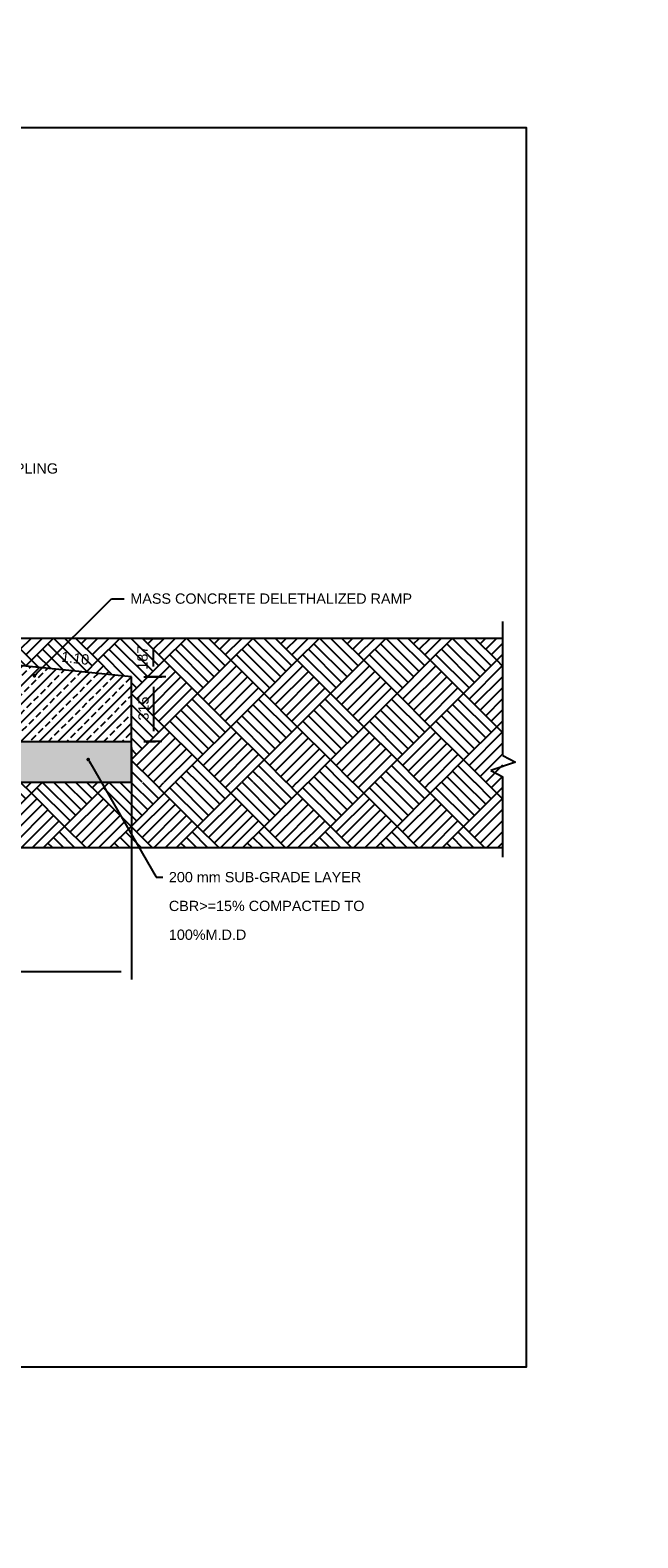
# Model space of a CAD drawing. Header units: metres. Extents: x -4024927 to 10167049, y -539908 to 13839353.
# Tile 166 of 211: x 1429308 to 1432263, y -71289 to -63955. Entities that reach past the tile are written whole.
import ezdxf
from ezdxf import colors
from ezdxf.entities.mleader import LeaderData, LeaderLine
from ezdxf.math import Vec2, Vec3

# ---------------------------------------------------------------- set-up
doc = ezdxf.new("R2010")
doc.units = ezdxf.units.M
doc.linetypes.add('CONTINOUS', pattern=[0])
doc.linetypes.add('CONTIUOUS', pattern=[0])
for name, color, linetype in [('C-ANNO-DIMS', 1, 'Continuous'), ('C-ANNO-GENF-TEXT-N_25', 2, 'Continuous'), ('C-DETL-BRKL', 1, 'CONTINOUS'), ('C-DETL-DIMS', 2, 'Continuous'), ('C-DETL-GRADE LEVEL', 1, 'Continuous'), ('C-FNDN-RCON', 3, 'Continuous'), ('C-PAVE-PATT-ASPH-N_rwy', 1, 'Continuous'), ('C-SOIL-LEVL', 1, 'Continuous'), ('EL-AGLI-EQUP-PAPI-N-RefEdit0', 1, 'CONTIUOUS'), ('V-PTOS-CL', 1, 'Continuous')]:
    doc.layers.add(name, color=color, linetype=linetype)
doc.styles.add('Arial', font='arial.ttf')
doc.styles.get("Standard").update_dxf_attribs({"font": 'arial.ttf'})
doc.dimstyles.new('DS-20-25', dxfattribs={"dimscale": 20, "dimtxt": 2.5, "dimasz": 2.5, "dimexe": 0.5, "dimexo": 3, "dimgap": 1, "dimtad": 1, "dimdec": 0, "dimzin": 0, "dimtxsty": 'Standard', "dimblk1": 'DIMARROW', "dimblk2": 'DIMARROW', "dimsah": 1, "dimcen": -3, "dimclrd": 1, "dimclre": 8, "dimclrt": 256, "dimadec": 0, "dimazin": 0, "dimtfac": 1, "dimtdec": 0, "dimtix": 1, "dimtmove": 2, "dimatfit": 3, "dimfxl": 1, "dimtvp": 1.25, "dimarcsym": 0})
pattern_1 = [(135, (29956.28, -43259.1), (-323.28922, 0), [228.6, -228.6]), (135, (29983.22, -43232.17), (-323.28922, 0), [228.6, -228.6]), (135, (30010.16, -43205.23), (-323.28922, 0), [228.6, -228.6]), (135, (30037.1, -43178.3), (-323.28922, 0), [228.6, -228.6]), (135, (30064.04, -43151.35), (-323.28922, 0), [228.6, -228.6]), (135, (30090.98, -43124.4), (-323.28922, 0), [228.6, -228.6]), (135, (30117.92, -43097.47), (-323.28922, 0), [228.6, -228.6]), (45, (29794.63, -43097.47), (323.28922, 0), [228.6, -228.6]), (45, (29767.7, -43070.53), (323.28922, 0), [228.6, -228.6]), (45, (29740.75, -43043.59), (323.28922, 0), [228.6, -228.6]), (45, (29713.8, -43016.64), (323.28922, 0), [228.6, -228.6]), (45, (29686.87, -42989.7), (323.28922, 0), [228.6, -228.6]), (45, (29659.93, -42962.76), (323.28922, 0), [228.6, -228.6]), (45, (29632.99, -42935.82), (323.28922, 0), [228.6, -228.6])]

# ---------------------------------------------------------------- blocks, each defined once
blk = doc.blocks.new('_Dot')
at = {"color": 0, "linetype": 'ByBlock', "lineweight": -2}
blk.add_line((-0.5, 0), (-1, 0), dxfattribs=at)
at = {"color": 0, "linetype": 'ByBlock', "const_width": 0.5}
blk.add_lwpolyline([(-0.25, 0, 1), (0.25, 0, 1)], format="xyb", close=True, dxfattribs=at)
blk = doc.blocks.new('DIMARROW')
blk.add_line((0, 0.8), (0, -0.8))
blk.add_lwpolyline([(0, 0, 0, 0.4, 0), (-1, 0, 0, 0, 0), (-0.97, 0, 0, 0, 0)], format="xyseb")
blk = doc.blocks.new('*D1028')
at = {"layer": 'C-DETL-DIMS', "color": 8, "lineweight": -2, "transparency": 16777216}
for p, q in [((1428450.7, -67445.4), (1428450.7, -68544.2)), ((1429800.7, -67445.4), (1429800.7, -68544.1))]:
    blk.add_line(p, q, dxfattribs=at)
at = {"layer": 'C-DETL-DIMS', "color": 1, "lineweight": -2, "transparency": 16777216}
blk.add_line((1428500.7, -68534.2), (1429750.7, -68534.1), dxfattribs=at)
at = {"layer": 'Defpoints', "color": 0, "transparency": 16777216}
for p in [(1428450.7, -67385.4), (1429800.7, -67385.4), (1429800.7, -68534.1)]:
    blk.add_point(p, dxfattribs=at)
at = {"layer": 'C-DETL-DIMS', "color": 1, "lineweight": -2, "transparency": 16777216, "xscale": 50, "yscale": 50, "zscale": 50}
for p, rotation in [((1428450.7, -68534.2), 180.0029109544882), ((1429800.7, -68534.1), 0.002910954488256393)]:
    blk.add_blockref('DIMARROW', p, dxfattribs=dict(at, rotation=rotation))
at = {"layer": 'C-DETL-DIMS', "transparency": 16777216, "insert": (1429125.7, -68488.6), "char_height": 50, "attachment_point": 5, "rotation": 0.00291}
blk.add_mtext('1350', dxfattribs=at)
blk = doc.blocks.new('*D1051')
at = {"layer": 'C-DETL-DIMS', "color": 8, "lineweight": -2, "transparency": 16777216}
for p, q in [((1429860.7, -67100.4), (1429917.7, -67100.4)), ((1429860.7, -67415.3), (1429917.7, -67415.3))]:
    blk.add_line(p, q, dxfattribs=at)
at = {"layer": 'C-DETL-DIMS', "color": 1, "lineweight": -2, "transparency": 16777216}
blk.add_line((1429907.7, -67150.4), (1429907.7, -67365.3), dxfattribs=at)
at = {"layer": 'Defpoints', "color": 0, "transparency": 16777216}
for p in [(1429800.7, -67100.4), (1429800.7, -67415.3), (1429907.7, -67415.3)]:
    blk.add_point(p, dxfattribs=at)
at = {"layer": 'C-DETL-DIMS', "color": 1, "lineweight": -2, "transparency": 16777216, "xscale": 50, "yscale": 50, "zscale": 50}
for p, rotation in [((1429907.7, -67100.4), 90.00049117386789), ((1429907.7, -67415.3), 270.0004911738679)]:
    blk.add_blockref('DIMARROW', p, dxfattribs=dict(at, rotation=rotation))
at = {"layer": 'C-DETL-DIMS', "transparency": 16777216, "insert": (1429859.5, -67255.5), "char_height": 50, "attachment_point": 5, "rotation": 90.00049}
blk.add_mtext('315', dxfattribs=at)
blk = doc.blocks.new('*D1036')
at = {"layer": 'C-DETL-DIMS', "color": 8, "lineweight": -2, "transparency": 16777216}
for p, q in [((1429860.7, -66913.9), (1429917.7, -66913.9)), ((1429967.7, -67100.4), (1429917.7, -67100.4))]:
    blk.add_line(p, q, dxfattribs=at)
at = {"layer": 'C-DETL-DIMS', "color": 1, "lineweight": -2, "transparency": 16777216}
blk.add_line((1429907.7, -67050.4), (1429907.7, -66963.9), dxfattribs=at)
at = {"layer": 'Defpoints', "color": 0, "transparency": 16777216}
for p in [(1429800.7, -66913.9), (1429907.7, -66913.9), (1429907.7, -67100.4)]:
    blk.add_point(p, dxfattribs=at)
at = {"layer": 'C-DETL-DIMS', "color": 1, "lineweight": -2, "transparency": 16777216, "xscale": 50, "yscale": 50, "zscale": 50}
for p, rotation in [((1429907.7, -66913.9), 90), ((1429907.7, -67100.4), 270)]:
    blk.add_blockref('DIMARROW', p, dxfattribs=dict(at, rotation=rotation))
at = {"layer": 'C-DETL-DIMS', "transparency": 16777216, "insert": (1429854.4, -67007.7), "char_height": 50, "attachment_point": 5, "rotation": 90, "style": 'Arial'}
blk.add_mtext('187', dxfattribs=at)

msp = doc.modelspace()

# ---------------------------------------------------------------- hatches: boundary and pattern name
at = {"layer": 'C-PAVE-PATT-ASPH-N_rwy'}
h = msp.add_hatch(dxfattribs=at)
h.set_pattern_fill('ANSI33', color=252, scale=10)
h.set_pattern_definition([(45, (1390980.363, -52085.145), (-44.90128, 44.90128), []), (45, (1391025.265, -52085.145), (-44.90128, 44.90128), [31.75, -15.875])])
edge = h.paths.add_edge_path(flags=16)
edge.add_arc((1428719.48, -67042.04), 7.5, 0, 360)
h.paths.add_polyline_path([(1429800.67, -67415.35), (1429800.67, -67100.39), (1428450.67, -66964.28), (1428457.94, -67415.4), (1428930.01, -67415.4)])
at = {"layer": 'C-SOIL-LEVL'}
h = msp.add_hatch(dxfattribs=at)
h.set_pattern_fill('AR-PARQ1', color=252, scale=0.75, angle=45)
h.set_pattern_definition(pattern_1)
h.paths.add_polyline_path([(1428450.73, -66913.88), (1428450.67, -66964.28), (1429800.67, -67100.39), (1429800.68, -67613.78), (1431606.55, -67614.95), (1431606.55, -66913.88)])
h = msp.add_hatch(dxfattribs=at)
h.set_pattern_fill('GRAVEL', color=252, scale=10)
h.set_pattern_definition([(228.0127875, (30139.156, -43005.111), (-2032.00000016, -2285.99999986), [34.172144, -3383.048364]), (184.969741, (30116.296, -43030.511), (3047.99999879, 254.00001447), [58.64047, -5805.40489]), (132.5104471, (30057.876, -43035.591), (2540.00000107, -2793.99999902), [41.34815, -4093.47228]), (267.273689, (29958.816, -43099.091), (254.00000053, 5079.99999997), [53.40045, -5286.643743]), (292.8336542, (29956.276, -43152.431), (-1270.00000011, 3047.99999996), [52.36337, -5183.980775]), (357.273689, (29976.596, -43200.691), (-5079.99999997, 254.00000053), [53.40045, -5286.643743]), (37.6942405, (30029.936, -43203.231), (-3301.999999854, -2540.00000019), [70.619366, -6991.31153]), (72.2553284, (30085.816, -43160.051), (1778.00000048, 5587.99999985), [66.67195, -6600.52566]), (121.4295656, (30106.136, -43096.551), (-2032.00000029, 3301.99999982), [53.5813, -5304.55457]), (175.2363583, (30078.196, -43050.831), (2793.99999996, -254.00000044), [61.17133, -2997.393695]), (222.3974378, (30017.236, -43045.751), (-3047.999999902, -2794.000000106), [79.10779, -7831.67725]), (138.8140748, (30210.276, -43101.631), (-1777.9999999, 1524.00000012), [27.000454, -2673.056582]), (171.4692344, (30189.956, -43083.851), (3302.00000009, -507.99999942), [51.3682, -5085.4639]), (225, (30139.16, -43076.23), (-4e-14, -254), [35.920934, -323.28931]), (203.1985905, (30121.376, -43045.75), (1270, 507.9999999), [19.34413, -1915.062237]), (291.8014095, (30103.596, -43053.37), (-254, 762), [27.35656, -1340.4753]), (30.9637565, (30113.756, -43078.77), (762, 508), [44.431966, -1436.629815]), (161.565051, (30151.86, -43055.91), (508, -254), [32.128714, -771.08981]), (16.3895403, (29956.276, -43053.371), (2540, 762), [45.0088, -4455.882667]), (70.346176, (29999.456, -43040.671), (-1016.0000001, -2793.99999997), [37.759894, -3738.22157]), (293.1985905, (30151.856, -43005.11), (-507.9999999, 1270), [38.68801, -1895.71836]), (343.6104597, (30167.096, -43040.671), (-2540.00000005, 761.99999982), [45.0088, -4455.882667]), (339.4439548, (29956.276, -43210.85), (-1270, 508), [43.40352, -2126.77343]), (294.7751406, (29996.916, -43226.091), (-1270.00000151, 2793.99999931), [36.36721, -3600.35934]), (66.8014095, (30154.396, -43259.11), (507.9999999, 1270), [38.68801, -1895.71836]), (17.3540246, (30169.636, -43223.551), (-3301.99999993, -1016.00000021), [42.578274, -4215.2376]), (69.4439548, (30029.936, -43259.11), (-508, -1270), [21.70176, -2148.47519]), (101.3099325, (30139.156, -43259.11), (-254, 1016), [12.95146, -1282.199496]), (165.9637565, (30136.616, -43246.41), (762, -254), [52.36337, -994.90546]), (186.009006, (30085.816, -43233.711), (2539.99999999, 254.00000013), [48.5267, -4804.136486]), (303.6900675, (30113.756, -43101.63), (-254, 508), [36.63239, -879.177636]), (353.1572266, (30134.076, -43132.111), (4318.00000003, -507.999999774), [63.955676, -6331.600907]), (60.945396, (30197.576, -43139.731), (-1016.00000003, -1778), [26.150824, -2588.93923]), (90, (30210.28, -43116.87), (-254, 254), [15.24, -238.76]), (120.2564372, (30080.736, -43226.091), (1015.99999988, -1778.00000007), [35.286696, -3493.394077]), (48.0127875, (30062.956, -43195.611), (2032.00000017, 2285.99999985), [68.34429, -3348.87622]), (0, (30108.68, -43144.8), (254, 254), [66.04, -187.96]), (325.3048465, (30174.716, -43144.811), (2540.00000096, -1777.99999863), [40.160956, -3975.931672]), (254.054604, (30207.736, -43167.67), (-254, -1016), [36.98291, -1812.165004]), (207.6459754, (30197.576, -43203.231), (-4826.00000018, -2539.99999966), [60.21451, -5961.24644]), (175.4260787, (30144.236, -43231.171), (-3302, 254), [63.702946, -6306.584646])])
h.paths.add_polyline_path([(1427450.66, -67415.29), (1426100.66, -67415.29), (1426100.66, -67615.32), (1427364.69, -67615.29), (1427450.66, -67545.55)])
h.paths.add_polyline_path([(1429800.67, -67614.44), (1429800.67, -67415.27), (1428450.67, -67415.29), (1428450.67, -67613.79), (1428500.69, -67613.79)])
h = msp.add_hatch(dxfattribs=at)
h.set_pattern_fill('AR-PARQ1', color=252, scale=0.75, angle=45)
h.set_pattern_definition(pattern_1)
edge = h.paths.add_edge_path()
edge.add_line((1431606.55, -67615.26), (1428822.37, -67616.24))
edge.add_line((1428822.37, -67616.24), (1428683.79, -67614.32))
edge.add_line((1428683.79, -67614.32), (1428450.67, -67613.79))
edge.add_line((1428450.67, -67613.79), (1428453.81, -67651.46))
edge.add_line((1428453.81, -67651.46), (1428502.5, -67653.11))
edge.add_line((1428502.5, -67653.11), (1428502.81, -67932.18))
edge.add_line((1428502.81, -67932.18), (1429058.52, -67932.68))
edge.add_line((1429058.52, -67932.68), (1429058.52, -67694.61))
edge.add_line((1429058.52, -67694.61), (1429058.52, -67685.61))
edge.add_line((1429058.52, -67685.61), (1429058.52, -67681.11))
edge.add_arc((1429058.52, -67676.61), 4.5, 90, 270, ccw=False)
edge.add_arc((1429058.52, -67676.61), 4.5, -90, 90, ccw=False)
edge.add_line((1429058.52, -67681.11), (1429058.52, -67931.3))
edge.add_line((1429058.52, -67931.3), (1431606.55, -67932.43))
edge.add_line((1431606.55, -67932.43), (1431606.55, -67615.26))
edge = h.paths.add_edge_path()
edge.add_arc((1429058.52, -67571.01), 4.5, 0, 360)

# ---------------------------------------------------------------- linework, layer by layer
at = {"layer": 'C-DETL-BRKL', "linetype": 'ByBlock'}
for p, q in [((1431606.55, -67483.87), (1431606.55, -66831.85)), ((1431606.55, -67978.02), (1431606.55, -67587.64)), ((1431606.55, -67932.43), (1424394.59, -67932.43))]:
    msp.add_line(p, q, dxfattribs=at)
at = {"layer": 'C-DETL-GRADE LEVEL'}
for p, q in [((1431668.26, -67516.45), (1431547.52, -67557.47)), ((1431606.55, -67483.87), (1431668.26, -67516.45)), ((1431547.52, -67557.47), (1431606.55, -67587.64))]:
    msp.add_line(p, q, dxfattribs=at)
at = {"layer": 'C-FNDN-RCON', "ltscale": 0.5}
for p, q in [((1429800.67, -67100.39), (1428450.56, -66964.26)), ((1429800.67, -67613.79), (1429800.67, -67100.39)), ((1428450.67, -67415.29), (1429800.67, -67415.27)), ((1428450.67, -67613.79), (1429800.67, -67613.78))]:
    msp.add_line(p, q, dxfattribs=at)
at = {"layer": 'C-SOIL-LEVL'}
msp.add_lwpolyline([(1431606.55, -66913.88), (1428450.73, -66913.88)], dxfattribs=at)
at = {"layer": 'V-PTOS-CL', "color": 3, "ltscale": 0.5}
msp.add_lwpolyline([(1415115.62, -64429.58), (1431720.34, -64429.58), (1431720.34, -70459.23), (1415115.62, -70459.23)], close=True, dxfattribs=at)

# ---------------------------------------------------------------- texts
at = {"layer": 'C-ANNO-GENF-TEXT-N_25', "insert": (1429597.91, -66993.73), "char_height": 50, "width": 98.9473, "attachment_point": 3, "rotation": 353.03671, "style": 'Arial'}
msp.add_mtext('1:10', dxfattribs=at)

# ---------------------------------------------------------------- dimensions: what is measured, and where the dimension line sits
at = {"layer": 'C-DETL-DIMS'}
dim = msp.add_linear_dim(base=(1429907.74, -66913.88), p1=(1429907.74, -67100.39), p2=(1429800.67, -66913.88), angle=90, dimstyle='DS-20-25', override={"dimtad": 4, "dimtxsty": 'Arial'}, dxfattribs=at)
dim.commit()
dim.dimension.update_dxf_attribs({"geometry": '*D1036', "text_midpoint": (1429854.38, -67007.68), "dimtype": 160})
dim = msp.add_linear_dim(base=(1429907.74, -67415.27), p1=(1429800.67, -67100.39), p2=(1429800.67, -67415.27), angle=270.000491, dimstyle='DS-20-25', dxfattribs=at)
dim.commit()
dim.dimension.update_dxf_attribs({"geometry": '*D1051', "text_midpoint": (1429859.5, -67255.5), "dimtype": 161})
dim = msp.add_aligned_dim(p1=(1428450.67, -67385.42), p2=(1429800.67, -67385.35), distance=-1148.78, dimstyle='DS-20-25', dxfattribs=at)
dim.commit()
dim.dimension.update_dxf_attribs({"geometry": '*D1028', "text_midpoint": (1429125.73, -68488.62)})

# ---------------------------------------------------------------- leaders
at = {"layer": 'C-ANNO-DIMS', "color": 0}
ml = msp.add_multileader_mtext('Standard', dxfattribs=at)
ml.set_content('FRANGIBLE COUPLING \\PSEE DETAIL 1', color=2, style='Arial')
ml.set_leader_properties(color=1)
ml.build(insert=Vec2(0, 0))
ml.multileader.update_dxf_attribs({"dogleg_length": 1, "arrow_head_size": 50, "scale": 20})
ctx = ml.context
ctx.base_point, ctx.scale, ctx.char_height, ctx.arrow_head_size, ctx.landing_gap_size, ctx.plane_origin = Vec3(1404879.66, -64109.87), 20, 50, 50, 20, Vec3(1404145.05, -64801.94)
notes = []
notes.append((ctx, [(0, (1, 1, 0), (1404859.66, -64109.87), (1, 0), 20, [(0, [(1403875.58, -65027.21)], 0, [])])]))
ctx.mtext.insert, ctx.mtext.width, ctx.mtext.flow_direction = Vec3(1404899.66, -64084.44), 1312.7535, 5
at = {"layer": 'C-ANNO-GENF-TEXT-N_25'}
ml = msp.add_multileader_mtext('Standard', dxfattribs=at)
ml.set_content('BREAKABLE COUPLING', color=256, style='Arial')
ml.set_leader_properties()
ml.build(insert=Vec2(0, 0))
ml.multileader.update_dxf_attribs({"text_right_attachment_type": 6, "arrow_head_size": 50})
ctx = ml.context
ctx.base_point, ctx.char_height, ctx.arrow_head_size, ctx.landing_gap_size, ctx.plane_origin = Vec3(1428613.83, -66087.9), 50, 50, 30, Vec3(1428719.49, -65706.19)
ctx.right_attachment = 6
notes.append((ctx, [(0, (1, 1, 0), (1428582.58, -66087.9), (1, 0), 31.25, [(0, [(1427990.67, -66776.75)], 0, [])])]))
ctx.mtext.insert, ctx.mtext.line_spacing_factor, ctx.mtext.line_spacing_style, ctx.mtext.flow_direction = Vec3(1428643.83, -66062.47), 1.68, 2, 5
ml = msp.add_multileader_mtext('Standard', dxfattribs=at)
ml.set_content('MASS CONCRETE DELETHALIZED RAMP', color=256, style='Arial')
ml.set_leader_properties()
ml.set_arrow_properties(name='DOT')
ml.build(insert=Vec2(0, 0))
ml.multileader.update_dxf_attribs({"arrow_head_size": 18})
ctx = ml.context
ctx.base_point, ctx.char_height, ctx.arrow_head_size, ctx.landing_gap_size, ctx.plane_origin = Vec3(1429765.19, -66720.91), 50, 18, 30, Vec3(1426858.45, -66499.24)
notes.append((ctx, [(1, (1, 1, 0), (1429703.94, -66720.91), (1, 0), 61.25, [(0, [(1429328.5, -67095.69)], 0, [])])]))
ctx.mtext.insert, ctx.mtext.line_spacing_factor, ctx.mtext.line_spacing_style, ctx.mtext.flow_direction = Vec3(1429795.19, -66695.48), 1.68, 2, 5
for ctx, leaders in notes:
    for number, flags, end, landing, length, lines in leaders:
        leader = LeaderData()
        leader.index, (leader.has_last_leader_line, leader.has_dogleg_vector, leader.attachment_direction) = number, flags
        leader.last_leader_point, leader.dogleg_vector, leader.dogleg_length = Vec3(end), Vec3(landing), length
        for number, points, colour, breaks in lines:
            line = LeaderLine()
            line.index, line.vertices, line.color, line.breaks = number, Vec3.list(points), colors.encode_raw_color(colour), breaks
            leader.lines.append(line)
        ctx.leaders.append(leader)

# ---------------------------------------------------------------- next in the draw order: leaders
ml = msp.add_multileader_mtext('Standard', dxfattribs=at)
ml.set_content('{\\C1;200 mm SUB-GRADE LAYER CBR>=15% COMPACTED TO 100%M.D.D }', color=256, style='Arial')
ml.set_leader_properties()
ml.set_arrow_properties(name='DOT')
ml.build(insert=Vec2(0, 0))
ml.multileader.update_dxf_attribs({"text_right_attachment_type": 6, "arrow_head_size": 18})
ctx = ml.context
ctx.base_point, ctx.char_height, ctx.arrow_head_size, ctx.landing_gap_size, ctx.plane_origin = Vec3(1429952.56, -68076.26), 50, 18, 30, Vec3(1429293.53, -68195.77)
ctx.right_attachment = 6
notes = []
notes.append((ctx, [(1, (1, 1, 0), (1429921.3, -68076.26), (1, 0), 31.25, [(0, [(1429590.67, -67503.68)], 0, [])])]))
ctx.mtext.insert, ctx.mtext.width, ctx.mtext.defined_height, ctx.mtext.line_spacing_factor, ctx.mtext.line_spacing_style, ctx.mtext.flow_direction = Vec3(1429982.56, -68050.34), 1072.1198, 233.77, 1.68, 2, 5
ctx.mtext.has_bg_fill, ctx.mtext.bg_color, ctx.mtext.bg_scale_factor, ctx.mtext.bg_transparency, ctx.mtext.use_window_bg_color = 1, -1027028792, 1.5, 0, 1
for ctx, leaders in notes:
    for number, flags, end, landing, length, lines in leaders:
        leader = LeaderData()
        leader.index, (leader.has_last_leader_line, leader.has_dogleg_vector, leader.attachment_direction) = number, flags
        leader.last_leader_point, leader.dogleg_vector, leader.dogleg_length = Vec3(end), Vec3(landing), length
        for number, points, colour, breaks in lines:
            line = LeaderLine()
            line.index, line.vertices, line.color, line.breaks = number, Vec3.list(points), colors.encode_raw_color(colour), breaks
            leader.lines.append(line)
        ctx.leaders.append(leader)

# ---------------------------------------------------------------- next in the draw order: linework, layer by layer
at = {"layer": 'EL-AGLI-EQUP-PAPI-N-RefEdit0'}
msp.add_arc((3071061.1, 6743365.78), 7095987.63, 260.537675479, 260.537675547, dxfattribs=at)

doc.saveas('drawing.dxf')
